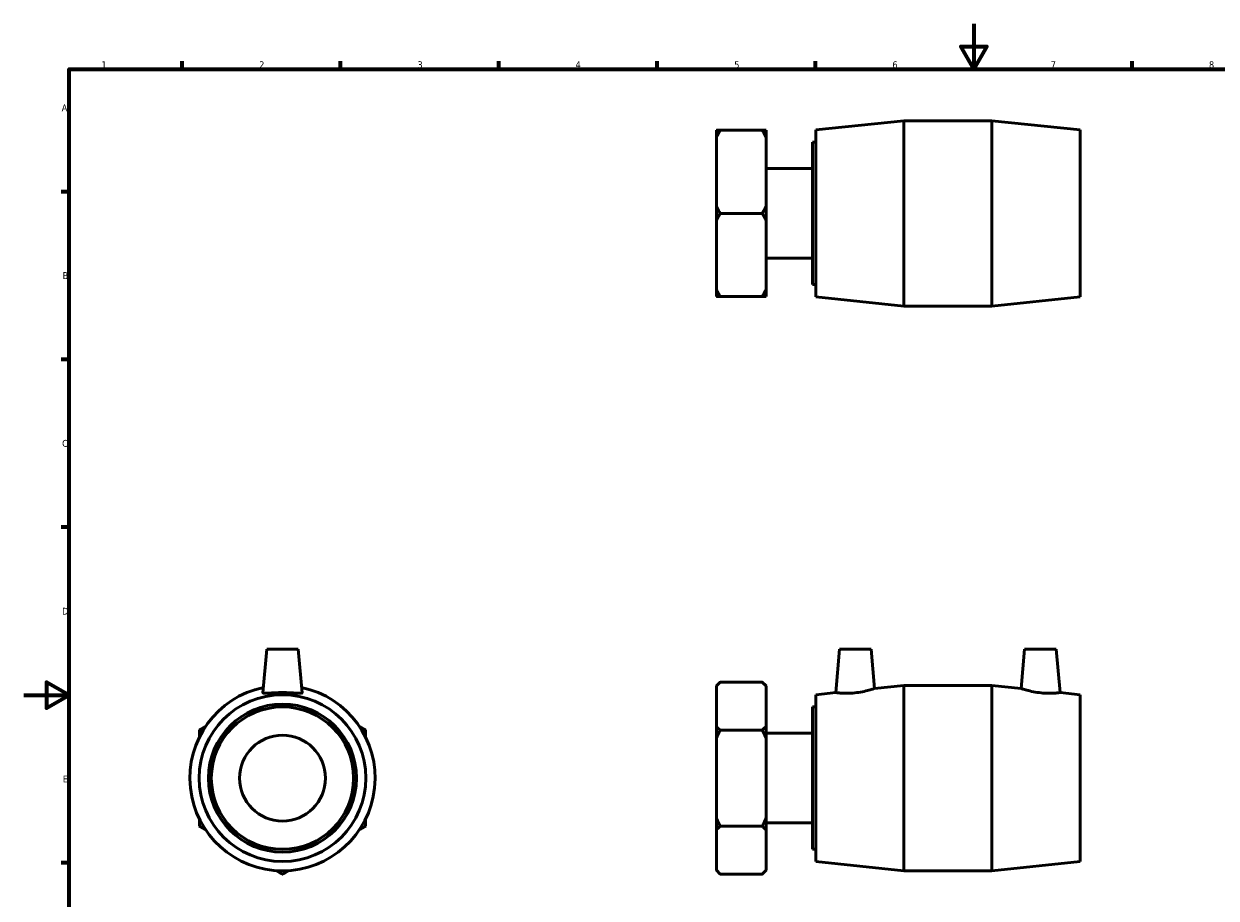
# Model space of a CAD drawing. Header units: millimetres. Extents: x 0 to 900, y -180 to 644.
# Tile 2 of 3: x 0 to 528, y 207 to 594. Entities that reach past the tile are written whole.
import ezdxf

# ---------------------------------------------------------------- set-up
doc = ezdxf.new("R2010")
doc.units = ezdxf.units.MM
doc.layers.add('Border (ANSI)', color=7, linetype='Continuous', lineweight=70)
doc.layers.add('Visible (ANSI)', color=7, linetype='Continuous', lineweight=50)
doc.styles.add('Note Text (ANSI)', font='tahoma.ttf')

# ---------------------------------------------------------------- blocks, each defined once
blk = doc.blocks.new('Borders Default Border')
at = {"layer": 'Border (ANSI)'}
for p, q in [((70.08, 574), (70.08, 577.45)), ((140.17, 574), (140.17, 577.45)), ((210.25, 574), (210.25, 577.45)), ((280.33, 574), (280.33, 577.45)), ((350.42, 574), (350.42, 577.45)), ((490.58, 574), (490.58, 577.45)), ((20, 519.75), (16.55, 519.75)), ((20, 445.5), (16.55, 445.5)), ((20, 371.25), (16.55, 371.25)), ((20, 222.75), (16.55, 222.75))]:
    blk.add_line(p, q, dxfattribs=at)
at = {"layer": 'Border (ANSI)', "flags": 128}
for points in [[(420.5, 594), (420.5, 574), (414.73, 584), (426.27, 584), (420.5, 574)], [(20, 20), (20, 574), (821, 574), (821, 20), (20, 20)], [(0, 297), (20, 297), (10, 302.77), (10, 291.23), (20, 297)]]:
    blk.add_lwpolyline(points, dxfattribs=at)
at = {"layer": 'Border (ANSI)', "char_height": 3.05, "attachment_point": 7, "style": 'Note Text (ANSI)'}
for s, insert in [('1', (34.35, 574.4)), ('2', (104.2, 574.4)), ('3', (174.26, 574.34)), ('4', (244.23, 574.4)), ('5', (314.48, 574.34)), ('6', (384.49, 574.34)), ('7', (454.6, 574.4)), ('8', (524.63, 574.33)), ('A', (16.78, 555.35)), ('B', (17.15, 481.1)), ('C', (16.95, 406.8)), ('D', (16.96, 332.6)), ('E', (17.21, 258.35))]:
    blk.add_mtext(s, dxfattribs=dict(at, insert=insert))

msp = doc.modelspace()

# ---------------------------------------------------------------- linework, layer by layer
at = {"layer": 'Visible (ANSI)'}
for p, q in [((350.559, 547.048), (389.559, 551.148)), ((389.559, 469.148), (389.559, 551.148)), ((389.559, 551.148), (428.559, 551.148)), ((428.559, 469.148), (428.559, 551.148)), ((467.559, 547.048), (428.559, 551.148)), ((306.559, 543.792), (306.559, 546.948)), ((306.559, 513.304), (306.559, 543.792)), ((308.258, 546.948), (326.859, 546.948)), ((328.559, 546.948), (328.559, 543.792)), ((328.559, 543.792), (328.559, 513.304)), ((350.559, 473.248), (350.559, 547.048)), ((467.559, 473.248), (467.559, 547.048)), ((349.107, 478.648), (349.107, 541.648)), ((349.107, 541.648), (350.559, 541.648)), ((328.559, 529.978), (349.107, 529.978)), ((306.559, 506.993), (306.559, 513.304)), ((328.559, 513.304), (328.559, 506.993)), ((306.559, 476.505), (306.559, 506.993)), ((326.859, 510.148), (308.258, 510.148)), ((328.559, 506.993), (328.559, 476.505)), ((328.559, 490.319), (349.107, 490.319)), ((306.559, 473.349), (306.559, 476.505)), ((328.559, 476.505), (328.559, 473.349)), ((349.107, 478.648), (350.559, 478.648)), ((326.859, 473.349), (308.258, 473.349)), ((350.559, 473.248), (389.559, 469.148)), ((467.559, 473.248), (428.559, 469.148)), ((389.559, 469.148), (428.559, 469.148)), ((107.493, 317.274), (105.81, 298.033)), ((121.493, 317.274), (107.493, 317.274)), ((121.493, 317.274), (123.176, 298.033)), ((361.109, 317.274), (359.432, 298.106)), ((361.109, 317.274), (375.109, 317.274)), ((375.109, 317.274), (376.627, 299.914)), ((443.009, 317.274), (441.49, 299.914)), ((457.009, 317.274), (443.009, 317.274)), ((457.009, 317.274), (458.686, 298.106)), ((306.559, 301.066), (308.258, 302.766)), ((306.559, 300.944), (306.559, 301.066)), ((306.559, 283.341), (306.559, 300.944)), ((326.859, 302.766), (308.258, 302.766)), ((328.559, 301.066), (326.859, 302.766)), ((328.559, 301.066), (328.559, 300.944)), ((328.559, 300.944), (328.559, 283.341)), ((376.627, 299.914), (389.559, 301.274)), ((389.559, 219.274), (389.559, 301.274)), ((389.559, 301.274), (428.559, 301.274)), ((428.559, 219.274), (428.559, 301.274)), ((441.49, 299.914), (428.559, 301.274)), ((350.559, 297.174), (359.432, 298.106)), ((350.559, 223.374), (350.559, 297.174)), ((467.559, 297.174), (458.686, 298.106)), ((467.559, 223.374), (467.559, 297.174)), ((349.107, 228.774), (349.107, 291.774)), ((349.107, 291.774), (350.559, 291.774)), ((306.559, 277.876), (306.559, 283.341)), ((308.258, 281.52), (326.859, 281.52)), ((328.559, 283.341), (328.559, 277.876)), ((328.559, 280.103), (349.107, 280.103)), ((306.559, 242.671), (306.559, 277.876)), ((328.559, 277.876), (328.559, 242.671)), ((306.559, 237.206), (306.559, 242.671)), ((308.258, 239.028), (326.859, 239.028)), ((328.559, 242.671), (328.559, 237.206)), ((328.559, 240.444), (349.107, 240.444)), ((306.559, 219.603), (306.559, 237.206)), ((328.559, 237.206), (328.559, 219.603)), ((349.107, 228.774), (350.559, 228.774)), ((350.559, 223.374), (389.559, 219.274)), ((467.559, 223.374), (428.559, 219.274)), ((306.559, 219.481), (306.559, 219.603)), ((306.559, 219.481), (308.258, 217.782)), ((326.859, 217.782), (308.258, 217.782)), ((328.559, 219.481), (326.859, 217.782)), ((328.559, 219.603), (328.559, 219.481)), ((389.559, 219.274), (428.559, 219.274))]:
    msp.add_line(p, q, dxfattribs=at)
for radius in [36.9, 32.76, 31.5, 19]:
    msp.add_circle((114.493, 260.274), radius, dxfattribs=at)
msp.add_arc((114.493, 260.274), 41, 101.93279, 78.06721, dxfattribs=at)
for points, weights in [([(308.258, 546.948), (307.329, 546.948), (306.559, 546.948)], [1, 1.00095849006, 1]), ([(306.559, 543.792), (307.329, 545.338), (308.258, 546.948)], [1, 1.00095849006, 1]), ([(328.559, 546.948), (327.789, 546.948), (326.859, 546.948)], [1, 1.00095849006, 1]), ([(326.859, 546.948), (327.789, 545.338), (328.559, 543.792)], [1, 1.00095849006, 1]), ([(308.258, 510.148), (307.329, 511.758), (306.559, 513.304)], [1, 1.00095849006, 1]), ([(328.559, 513.304), (327.789, 511.758), (326.859, 510.148)], [1, 1.00095849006, 1]), ([(306.559, 506.993), (307.329, 508.538), (308.258, 510.148)], [1, 1.00095849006, 1]), ([(326.859, 510.148), (327.789, 508.538), (328.559, 506.993)], [1, 1.00095849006, 1]), ([(308.258, 473.349), (307.329, 474.959), (306.559, 476.505)], [1, 1.00095849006, 1]), ([(328.559, 476.505), (327.789, 474.959), (326.859, 473.349)], [1, 1.00095849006, 1]), ([(306.559, 473.349), (307.329, 473.349), (308.258, 473.349)], [1, 1.00095849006, 1]), ([(326.859, 473.349), (327.789, 473.349), (328.559, 473.349)], [1, 1.00095849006, 1]), ([(306.559, 300.944), (307.329, 301.836), (308.258, 302.766)], [1, 1.00095849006, 1]), ([(326.859, 302.766), (327.789, 301.836), (328.559, 300.944)], [1, 1.00095849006, 1]), ([(80.437, 283.103), (79.09, 282.326), (77.694, 281.52)], [1.00022094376, 1.00083108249, 1]), ([(77.694, 281.52), (77.694, 279.907), (77.694, 278.352)], [1, 1.00083108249, 1.00022094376]), ([(151.292, 281.52), (149.896, 282.326), (148.549, 283.103)], [1, 1.00083108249, 1.00022094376]), ([(151.292, 278.352), (151.292, 279.907), (151.292, 281.52)], [1.00022094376, 1.00083108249, 1]), ([(308.258, 281.52), (307.329, 282.449), (306.559, 283.341)], [1, 1.00095849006, 1]), ([(306.559, 277.876), (307.329, 279.66), (308.258, 281.52)], [1, 1.00095849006, 1]), ([(328.559, 283.341), (327.789, 282.449), (326.859, 281.52)], [1, 1.00095849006, 1]), ([(326.859, 281.52), (327.789, 279.66), (328.559, 277.876)], [1, 1.00095849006, 1]), ([(77.694, 242.195), (77.694, 240.64), (77.694, 239.028)], [1.00022094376, 1.00083108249, 1]), ([(77.694, 239.028), (79.09, 238.221), (80.437, 237.444)], [1, 1.00083108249, 1.00022094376]), ([(148.549, 237.444), (149.896, 238.221), (151.292, 239.028)], [1.00022094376, 1.00083108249, 1]), ([(151.292, 239.028), (151.292, 240.64), (151.292, 242.195)], [1, 1.00083108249, 1.00022094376]), ([(308.258, 239.028), (307.329, 240.887), (306.559, 242.671)], [1, 1.00095849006, 1]), ([(306.559, 237.206), (307.329, 238.098), (308.258, 239.028)], [1, 1.00095849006, 1]), ([(328.559, 242.671), (327.789, 240.887), (326.859, 239.028)], [1, 1.00095849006, 1]), ([(326.859, 239.028), (327.789, 238.098), (328.559, 237.206)], [1, 1.00095849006, 1]), ([(111.749, 219.365), (113.097, 218.588), (114.493, 217.782)], [1.00022094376, 1.00083108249, 1]), ([(114.493, 217.782), (115.889, 218.588), (117.236, 219.365)], [1, 1.00083108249, 1.00022094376]), ([(308.258, 217.782), (307.329, 218.711), (306.559, 219.603)], [1, 1.00095849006, 1]), ([(328.559, 219.603), (327.789, 218.711), (326.859, 217.782)], [1, 1.00095849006, 1])]:
    msp.add_rational_spline(points, weights, degree=2, dxfattribs=at)
msp.add_open_spline([(105.811, 298.003), (105.809, 298.013), (105.809, 298.023), (105.81, 298.033)], degree=3, dxfattribs=at)
for points, knots in [([(123.176, 298.033), (123.177, 298.023), (123.176, 298.013), (123.149, 297.894), (122.911, 297.829), (122.001, 297.799), (121.328, 297.832), (119.792, 297.922), (118.824, 297.985), (116.71, 298.078), (115.565, 298.106), (113.421, 298.106), (112.276, 298.078), (110.162, 297.985), (109.194, 297.922), (107.658, 297.832), (106.985, 297.799), (106.074, 297.829), (105.837, 297.894), (105.811, 298.003)], [2.6465553, 2.6465553, 2.6465553, 2.6465553, 2.6748253, 2.6748253, 2.994803, 2.994803, 3.3147806, 3.3147806, 3.636471, 3.636471, 3.9581614, 3.9581614, 4.2798518, 4.2798518, 4.6015422, 4.6015422, 4.9215198, 4.9215198, 5.2414975, 5.2414975, 5.2414975, 5.2414975]), ([(367.826, 298.003), (366.765, 297.894), (365.635, 297.829), (363.563, 297.799), (362.62, 297.832), (361.135, 297.922), (360.492, 297.985), (359.64, 298.078), (359.432, 298.106), (359.432, 298.106)], [0, 0, 0, 0, 0.3199777, 0.3199777, 0.6399553, 0.6399553, 0.9616457, 0.9616457, 1.2833361, 1.2833361, 1.2833361, 1.2833361]), ([(376.627, 299.914), (376.627, 299.914), (376.406, 299.84), (375.515, 299.564), (374.847, 299.364), (373.298, 298.953), (372.308, 298.714), (370.132, 298.295), (368.945, 298.118), (367.826, 298.003)], [3.9040848, 3.9040848, 3.9040848, 3.9040848, 4.2353826, 4.2353826, 4.5666805, 4.5666805, 4.904089, 4.904089, 5.2414975, 5.2414975, 5.2414975, 5.2414975]), ([(450.291, 298.003), (449.173, 298.118), (447.986, 298.295), (445.809, 298.714), (444.819, 298.953), (443.27, 299.364), (442.602, 299.564), (441.711, 299.84), (441.49, 299.914), (441.49, 299.914)], [0, 0, 0, 0, 0.3374085, 0.3374085, 0.674817, 0.674817, 1.0061148, 1.0061148, 1.3374126, 1.3374126, 1.3374126, 1.3374126]), ([(458.686, 298.106), (458.686, 298.106), (458.477, 298.078), (457.626, 297.985), (456.983, 297.922), (455.497, 297.832), (454.555, 297.799), (452.482, 297.829), (451.352, 297.894), (450.291, 298.003)], [3.9581614, 3.9581614, 3.9581614, 3.9581614, 4.2798518, 4.2798518, 4.6015422, 4.6015422, 4.9215198, 4.9215198, 5.2414975, 5.2414975, 5.2414975, 5.2414975])]:
    msp.add_open_spline(points, degree=3, knots=knots, dxfattribs=at)

# ---------------------------------------------------------------- block references
msp.add_blockref('Borders Default Border', (0, 0))

doc.saveas('drawing.dxf')
